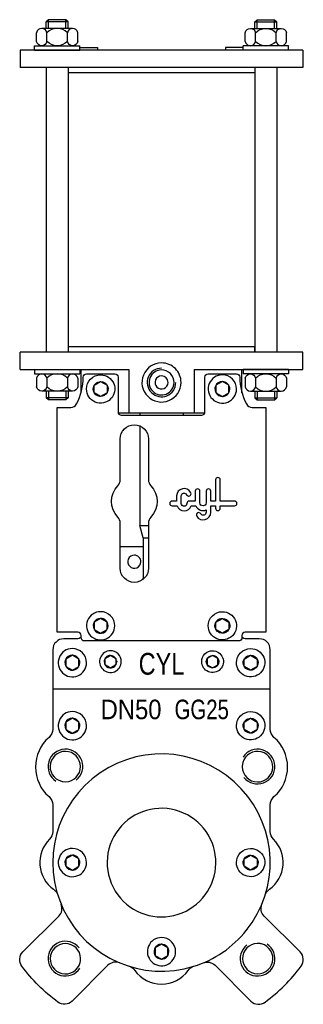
# Model space of a CAD drawing. Header units: millimetres. Extents: x 39 to 169, y 33 to 486.
import ezdxf
from ezdxf.enums import TextEntityAlignment as Align

# ---------------------------------------------------------------- set-up
doc = ezdxf.new("R2010")
doc.units = ezdxf.units.MM
doc.layers.add('CYL-XDN050A', color=7, linetype='Continuous')

msp = doc.modelspace()

# ---------------------------------------------------------------- linework, layer by layer
at = {"layer": 'CYL-XDN050A'}
for points in [[(52.14, 485.96), (51.14, 484.96)], [(60.14, 485.96), (52.14, 485.96)], [(52.14, 481.96), (52.14, 485.96)], [(61.14, 484.96), (60.14, 485.96)], [(60.14, 481.96), (60.14, 485.96)], [(147.14, 484.96), (148.14, 485.96)], [(148.14, 485.96), (156.14, 485.96)], [(148.14, 481.96), (148.14, 485.96)], [(156.14, 485.96), (157.14, 484.96)], [(156.14, 481.96), (156.14, 485.96)], [(63.22, 481.96), (49.05, 481.96)], [(61.14, 484.96), (51.14, 484.96)], [(51.14, 481.96), (51.14, 484.96)], [(61.14, 481.96), (61.14, 484.96)], [(145.05, 481.96), (159.22, 481.96)], [(147.14, 484.96), (157.14, 484.96)], [(147.14, 481.96), (147.14, 484.96)], [(157.14, 481.96), (157.14, 484.96)], [(46.69, 475.96), (46.69, 479.96)], [(51.41, 475.96), (51.41, 479.96)], [(60.86, 475.96), (60.86, 479.96)], [(65.59, 475.96), (65.59, 479.96)], [(142.69, 475.96), (142.69, 479.96)], [(147.41, 475.96), (147.41, 479.96)], [(156.86, 475.96), (156.86, 479.96)], [(161.59, 475.96), (161.59, 479.96)], [(169.14, 471.96), (39.14, 471.96)], [(39.14, 471.96), (39.14, 463.96)], [(39.14, 471.96), (39.14, 463.96)], [(45.64, 473.96), (66.64, 473.96)], [(45.64, 471.96), (45.64, 473.96)], [(45.64, 471.96), (66.64, 471.96)], [(66.64, 471.96), (66.64, 473.96)], [(66.64, 473.23), (74.67, 473.23), (74.67, 471.96)], [(141.64, 473.23), (133.61, 473.23), (133.61, 471.96)], [(162.64, 473.96), (141.64, 473.96)], [(141.64, 471.96), (141.64, 473.96)], [(162.64, 471.96), (141.64, 471.96)], [(162.64, 471.96), (162.64, 473.96)], [(169.14, 471.96), (169.14, 463.96)], [(169.14, 463.96), (39.14, 463.96)], [(51.14, 463.96), (51.14, 332.96)], [(61.14, 463.96), (61.14, 332.96)], [(61.14, 463.96), (61.14, 461.46)], [(147.14, 463.96), (147.14, 332.96)], [(147.14, 463.96), (147.14, 461.46)], [(157.14, 463.96), (157.14, 332.96)], [(61.14, 461.46), (61.14, 335.46)], [(147.14, 461.46), (61.14, 461.46)], [(147.14, 461.46), (147.14, 335.46)], [(147.14, 461.46), (147.14, 335.46)], [(61.14, 335.46), (147.14, 335.46)], [(147.14, 332.96), (147.14, 335.46)], [(169.14, 332.96), (39.14, 332.96)], [(39.14, 324.96), (39.14, 332.96)], [(169.14, 324.96), (169.14, 332.96)], [(169.14, 324.96), (169.14, 332.96)], [(39.14, 324.96), (89.14, 324.96)], [(45.64, 324.96), (66.64, 324.96)], [(45.64, 324.96), (45.64, 322.96)], [(45.64, 322.96), (66.64, 322.96)], [(66.64, 324.96), (66.64, 322.96)], [(67.14, 314.25), (67.14, 324.96)], [(89.14, 324.96), (89.14, 304.96)], [(119.14, 324.96), (169.14, 324.96)], [(119.14, 324.96), (119.14, 304.96)], [(141.14, 314.25), (141.14, 324.96)], [(162.64, 324.96), (141.64, 324.96)], [(141.64, 324.96), (141.64, 322.96)], [(162.64, 322.96), (141.64, 322.96)], [(162.64, 324.96), (162.64, 322.96)], [(46.69, 320.96), (46.69, 316.96)], [(51.41, 320.96), (51.41, 316.96)], [(60.86, 320.96), (60.86, 316.96)], [(65.59, 320.96), (65.59, 316.96)], [(142.69, 320.96), (142.69, 316.96)], [(147.41, 320.96), (147.41, 316.96)], [(156.86, 320.96), (156.86, 316.96)], [(161.59, 320.96), (161.59, 316.96)], [(63.22, 314.96), (49.05, 314.96)], [(51.14, 314.96), (51.14, 311.96)], [(52.14, 314.96), (52.14, 310.96)], [(60.14, 314.96), (60.14, 310.96)], [(61.14, 314.96), (61.14, 311.96)], [(145.05, 314.96), (159.22, 314.96)], [(147.14, 314.96), (147.14, 311.96)], [(148.14, 314.96), (148.14, 310.96)], [(156.14, 314.96), (156.14, 310.96)], [(157.14, 314.96), (157.14, 311.96)], [(61.14, 311.96), (51.14, 311.96)], [(52.14, 310.96), (51.14, 311.96)], [(60.14, 310.96), (52.14, 310.96)], [(61.14, 311.96), (60.14, 310.96)], [(147.14, 311.96), (157.14, 311.96)], [(147.14, 311.96), (148.14, 310.96)], [(148.14, 310.96), (156.14, 310.96)], [(156.14, 310.96), (157.14, 311.96)], [(84.22, 304.96), (124.05, 304.96)], [(94.14, 304.96), (94.14, 303.96)], [(114.14, 304.96), (114.14, 303.96)], [(94.14, 298.96), (94.14, 253.06)], [(95.64, 247.46), (94.14, 253.06)], [(94.14, 253.06), (98.14, 253.06)], [(95.64, 247.46), (98.14, 247.46)], [(95.64, 247.46), (95.64, 228.34)], [(54.14, 177.96), (154.14, 177.96)]]:
    msp.add_lwpolyline(points, dxfattribs=at)
for points in [[(65.59, 479.96, 0.846561), (60.86, 479.96, 0.42328), (51.41, 479.96, 0.846561), (46.69, 479.96)], [(142.69, 479.96, -0.846561), (147.41, 479.96, -0.42328), (156.86, 479.96, -0.846561), (161.59, 479.96)], [(65.59, 475.96, -0.846561), (60.86, 475.96, -0.42328), (51.41, 475.96, -0.846561), (46.69, 475.96)], [(142.69, 475.96, 0.846561), (147.41, 475.96, 0.42328), (156.86, 475.96, 0.846561), (161.59, 475.96)], [(65.59, 320.96, 0.846561), (60.86, 320.96, 0.42328), (51.41, 320.96, 0.846561), (46.69, 320.96)], [(104.14, 325.54, 2.414214), (110.72, 318.96, 2.414214)], [(142.69, 320.96, -0.846561), (147.41, 320.96, -0.42328), (156.86, 320.96, -0.846561), (161.59, 320.96)], [(65.59, 316.96, -0.846561), (60.86, 316.96, -0.42328), (51.41, 316.96, -0.846561), (46.69, 316.96)], [(142.69, 316.96, 0.846561), (147.41, 316.96, 0.42328), (156.86, 316.96, 0.846561), (161.59, 316.96)], [(67.14, 201.72, -0.184483), (65.14, 200.96), (59.14, 200.96, 0.414214), (54.14, 195.96), (54.14, 159.39, -0.218466), (52.4, 155.6, 0.458831), (52.4, 128.31, -0.218466), (54.14, 124.52), (54.14, 112.24, -0.201513), (52.64, 108.67, 0.468597), (54.5, 85.69, -0.165365), (56.4, 83.09)], [(151.88, 83.09, -0.165365), (153.77, 85.69, 0.468597), (155.64, 108.67, -0.201513), (154.14, 112.24), (154.14, 124.52, -0.218466), (155.88, 128.31, 0.458831), (155.88, 155.6, -0.218466), (154.14, 159.39), (154.14, 195.96, 0.414214), (149.14, 200.96), (143.14, 200.96, -0.184483), (141.14, 201.72)], [(64.92, 135.89, 3.086563), (55.55, 135.47, 3.086563)], [(142.07, 137.18, 3.086563), (141.65, 146.55, 3.086563)], [(84.96, 51.78, 0.303602), (79.51, 50.7), (62.99, 34.19, -0.371729), (56.48, 33.71, -0.073732), (39.88, 50.3, -0.371729), (40.36, 56.81), (56.88, 73.33, 0.303602), (57.96, 78.78)], [(123.31, 51.78, -0.303602), (128.77, 50.7), (145.28, 34.19, 0.371729), (151.8, 33.71, 0.073732), (168.39, 50.3, 0.371729), (167.91, 56.81), (151.39, 73.33, -0.303602), (150.31, 78.78)], [(143.15, 66.69, 0.003098), (143.54, 67.18)], [(66.21, 58.74, 3.086563), (66.63, 49.37, 3.086563)], [(143.35, 60.03, 3.086563), (152.73, 60.45, 3.086563)], [(89.27, 50.22, -0.165365), (91.87, 48.33, 0.518989), (116.4, 48.33, -0.165365), (119, 50.22)]]:
    msp.add_lwpolyline(points, format="xyb", dxfattribs=at)
for points in [[(104.14, 327.96, 2.414214), (113.14, 318.96, 0.414214)], [(56.14, 307.46), (62.4, 307.46, 0.277747), (65.05, 309.06, 0.122386), (68.14, 321.46, -0.414214), (69.64, 322.96), (82.64, 322.96, -0.414214), (84.14, 321.46), (84.14, 305.46, 0.414214), (85.64, 303.96), (122.64, 303.96, 0.414214), (124.14, 305.46), (124.14, 321.46, -0.414214), (125.64, 322.96), (138.64, 322.96, -0.414214), (140.14, 321.46, 0.122386), (143.22, 309.06, 0.277747), (145.87, 307.46), (152.14, 307.46), (152.14, 203.96), (142.64, 203.96, 0.414214), (141.14, 202.46), (141.14, 201.46, -0.414214), (139.64, 199.96), (68.64, 199.96, -0.414214), (67.14, 201.46), (67.14, 202.46, 0.414214), (65.64, 203.96), (56.14, 203.96)], [(76.14, 322.46, -2.414214), (69.64, 315.96, -0.414214)], [(104.14, 324.71, 2.414214), (109.89, 318.96, 0.414214)], [(104.14, 321.96, 2.414214), (107.14, 318.96, 0.414214)], [(132.14, 322.46, 2.414214), (138.64, 315.96, 0.414214)], [(76.14, 319.39, -2.414214), (72.71, 315.96, -0.414214)], [(132.14, 319.39, 2.414214), (135.57, 315.96, 0.414214)], [(85.14, 274.21), (85.14, 292.96, -1), (98.14, 292.96), (98.14, 274.21, 0.192582), (99.24, 271.45, -0.4), (99.24, 256.97, 0.192582), (98.14, 254.21), (98.14, 233.46, -1), (85.14, 233.46), (85.14, 254.21, 0.192582), (84.03, 256.97, -0.4), (84.03, 271.45, 0.192582)], [(131.14, 262.21), (136.76, 262.21), (137.75, 262.21, 1), (137.75, 264.36), (136.76, 264.36), (131.14, 264.36), (131.14, 274.15, 1), (128.99, 274.15), (128.99, 264.36), (126.84, 264.36), (126.84, 268.93, 1), (124.68, 268.93), (124.68, 263.57, -1), (121.83, 263.57), (121.83, 268.93, 1), (119.68, 268.93), (119.68, 264.36), (116.89, 264.36, 0.414214), (115.81, 263.28, -1), (113.25, 263.28), (113.25, 266.72, -0.794623), (115.68, 267.28, 1), (117.61, 268.23, 0.794623), (111.1, 266.72), (111.1, 264.36), (109.02, 264.36, 1), (109.02, 262.21), (111.27, 262.21, 0.722745), (117.79, 262.21), (119.95, 262.21, 0.419737), (124.68, 260.29), (124.68, 259.19, -0.767176), (122.18, 258.51, 1), (120.32, 257.44, 0.767176), (126.84, 259.19), (126.84, 262.21), (128.99, 262.21), (128.99, 261.07, 1), (131.14, 261.07)], [(91.64, 239.46, 2.414214), (94.64, 236.46, 0.414214)], [(76.14, 213.46, 2.414214), (82.64, 206.96, 0.414214)], [(132.14, 213.46, -2.414214), (125.64, 206.96, -0.414214)], [(76.14, 210.39, 2.414214), (79.57, 206.96, 0.414214)], [(132.14, 210.39, -2.414214), (128.71, 206.96, -0.414214)], [(63.14, 196.46, 2.414214), (69.64, 189.96, 0.414214)], [(80.64, 195.46, 2.414214), (85.64, 190.46, 0.414214)], [(127.64, 195.46, -2.414214), (122.64, 190.46, -0.414214)], [(145.14, 196.46, -2.414214), (138.64, 189.96, -0.414214)], [(63.14, 193.39, 2.414214), (66.57, 189.96, 0.414214)], [(77.78, 190.46, 2.414214), (80.64, 193.32, 0.414214)], [(130.5, 190.46, -2.414214), (127.64, 193.32, -0.414214)], [(145.14, 193.39, -2.414214), (141.71, 189.96, -0.414214)], [(63.14, 167.46, 2.414214), (69.64, 160.96, 0.414214)], [(63.14, 164.39, 2.414214), (66.57, 160.96, 0.414214)], [(145.14, 167.46, -2.414214), (138.64, 160.96, -0.414214)], [(145.14, 164.39, -2.414214), (141.71, 160.96, -0.414214)], [(58.7, 135.27, 48.762423), (58.14, 135.39, 0.020508)], [(119, 50.22, 0.149412), (143.15, 66.69, 6.692906)], [(141.44, 143.4, 48.762423), (141.57, 143.96, 0.020508)], [(84.48, 113.4, 0.33751), (84.03, 83.11, 2.962874)], [(63.14, 104.46, 2.414214), (69.64, 97.96, 0.414214)], [(145.14, 104.46, -2.414214), (138.64, 97.96, -0.414214)], [(63.14, 101.39, 2.414214), (66.57, 97.96, 0.414214)], [(145.14, 101.39, -2.414214), (141.71, 97.96, -0.414214)], [(104.14, 63.46, 2.414214), (110.64, 56.96, 0.414214)], [(66.83, 52.52, 48.762423), (66.71, 51.96, 0.020508)], [(104.14, 60.39, 2.414214), (107.57, 56.96, 0.414214)], [(149.58, 60.65, 48.762423), (150.14, 60.53, 0.020508)]]:
    msp.add_lwpolyline(points, format="xyb", close=True, dxfattribs=at)
for points in [[(79.11, 314.24), (76.14, 312.53), (73.17, 314.24), (73.17, 317.67), (76.14, 319.39), (79.11, 317.67)], [(76.14, 319.39), (79.11, 317.67), (79.11, 314.24), (76.14, 312.53), (73.17, 314.24), (73.17, 317.67)], [(132.14, 319.39), (129.17, 317.67), (129.17, 314.24), (132.14, 312.53), (135.11, 314.24), (135.11, 317.67)], [(129.17, 314.24), (132.14, 312.53), (135.11, 314.24), (135.11, 317.67), (132.14, 319.39), (129.17, 317.67)], [(73.17, 205.24), (76.14, 203.53), (79.11, 205.24), (79.11, 208.67), (76.14, 210.39), (73.17, 208.67)], [(76.14, 210.39), (73.17, 208.67), (73.17, 205.24), (76.14, 203.53), (79.11, 205.24), (79.11, 208.67)], [(135.11, 205.24), (132.14, 203.53), (129.17, 205.24), (129.17, 208.67), (132.14, 210.39), (135.11, 208.67)], [(132.14, 210.39), (135.11, 208.67), (135.11, 205.24), (132.14, 203.53), (129.17, 205.24), (129.17, 208.67)], [(63.14, 193.39), (60.17, 191.67), (60.17, 188.24), (63.14, 186.53), (66.11, 188.24), (66.11, 191.67)], [(60.17, 188.24), (63.14, 186.53), (66.11, 188.24), (66.11, 191.67), (63.14, 193.39), (60.17, 191.67)], [(78.16, 189.03), (78.16, 191.89), (80.64, 193.32), (83.11, 191.89), (83.11, 189.03), (80.64, 187.6)], [(130.11, 189.03), (130.11, 191.89), (127.64, 193.32), (125.16, 191.89), (125.16, 189.03), (127.64, 187.6)], [(148.11, 188.24), (145.14, 186.53), (142.17, 188.24), (142.17, 191.67), (145.14, 193.39), (148.11, 191.67)], [(145.14, 193.39), (148.11, 191.67), (148.11, 188.24), (145.14, 186.53), (142.17, 188.24), (142.17, 191.67)], [(60.17, 159.24), (63.14, 157.53), (66.11, 159.24), (66.11, 162.67), (63.14, 164.39), (60.17, 162.67)], [(63.14, 164.39), (60.17, 162.67), (60.17, 159.24), (63.14, 157.53), (66.11, 159.24), (66.11, 162.67)], [(145.14, 164.39), (148.11, 162.67), (148.11, 159.24), (145.14, 157.53), (142.17, 159.24), (142.17, 162.67)], [(148.11, 159.24), (145.14, 157.53), (142.17, 159.24), (142.17, 162.67), (145.14, 164.39), (148.11, 162.67)], [(60.17, 96.24), (63.14, 94.53), (66.11, 96.24), (66.11, 99.67), (63.14, 101.39), (60.17, 99.67)], [(63.14, 101.39), (60.17, 99.67), (60.17, 96.24), (63.14, 94.53), (66.11, 96.24), (66.11, 99.67)], [(145.14, 101.39), (148.11, 99.67), (148.11, 96.24), (145.14, 94.53), (142.17, 96.24), (142.17, 99.67)], [(148.11, 96.24), (145.14, 94.53), (142.17, 96.24), (142.17, 99.67), (145.14, 101.39), (148.11, 99.67)], [(101.17, 55.24), (104.14, 53.53), (107.11, 55.24), (107.11, 58.67), (104.14, 60.39), (101.17, 58.67)], [(104.14, 60.39), (101.17, 58.67), (101.17, 55.24), (104.14, 53.53), (107.11, 55.24), (107.11, 58.67)]]:
    msp.add_lwpolyline(points, close=True, dxfattribs=at)
at = {"layer": 'CYL-XDN050A', "linetype": 'Continuous'}
msp.add_lwpolyline([(85.14, 243.46), (95.64, 243.46)], dxfattribs=at)
at = {"layer": 'CYL-XDN050A', "linetype": 'ByBlock'}
for p in [(147.14, 335.46), (135.14, 315.96), (83.64, 190.46), (124.64, 190.46)]:
    msp.add_point(p, dxfattribs=at)

# ---------------------------------------------------------------- texts
at = {"layer": 'CYL-XDN050A'}
for s, height, width, p, p2 in [('CYL', 10, 0.7875, (93.64, 184.46), (114.64, 184.46)), ('DN50', 9, 0.888889, (76.14, 163.96), (104.14, 163.96)), ('GG25', 9, 0.757576, (110.14, 163.96), (135.14, 163.96))]:
    msp.add_text(s, height=height, dxfattribs=dict(at, width=width)).set_placement(p, p2, align=Align.FIT)

doc.saveas('drawing.dxf')
